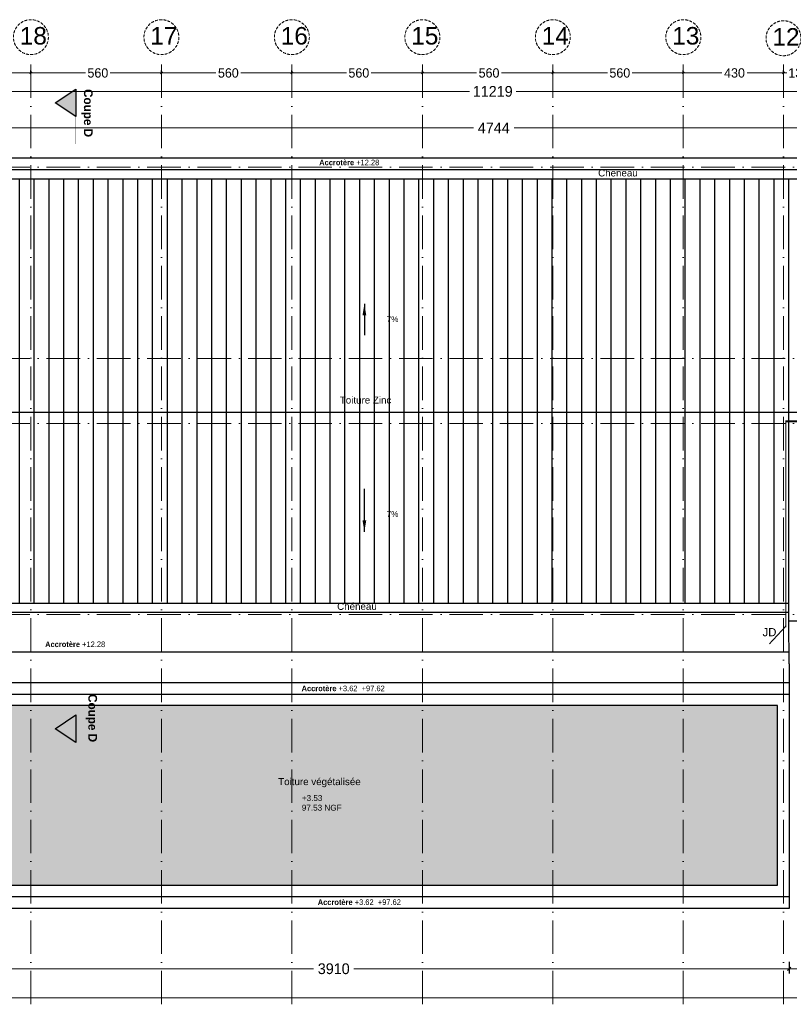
# Model space of a CAD drawing. Header units: centimetres. Extents: x 100159 to 225226, y -81380 to -23241.
# Tile 7 of 256: x 199772 to 203075, y -75802 to -71576. Entities that reach past the tile are written whole.
import ezdxf

# ---------------------------------------------------------------- set-up
doc = ezdxf.new("R2010")
doc.units = ezdxf.units.CM
for name, pattern in [('00 Caché', [0.375, 0.25, -0.125]), ('ACAD_ISO04W100', [30, 24, -3, 0, -3]), ('ACAD_ISO10W100', [18, 12, -3, 0, -3])]:
    doc.linetypes.add(name, pattern=pattern)
doc.layers.get('0').update_dxf_attribs({"lineweight": 5})
for name, color, linetype in [('32', 5, 'Continuous'), ('37', 8, 'Continuous'), ('45', 8, 'Continuous'), ('DDL-HAB-COTES ALT', 161, 'Continuous'), ('DDL-TRAIT  COUPE', 1, 'ACAD_ISO04W100'), ('DDL-TRAIT FIN', 8, 'Continuous')]:
    doc.layers.add(name, color=color, linetype=linetype)
for name, color, linetype, lineweight in [('38', 7, 'Continuous', 9), ('DDL-HAB-COTES', 161, 'Continuous', 9), ('DDL-TEXTE', 7, 'Continuous', 9), ('DDL-TRAIT AXES', 1, 'ACAD_ISO10W100', 5), ('TRAIT DE COUPE', 3, 'Continuous', 9)]:
    doc.layers.add(name, color=color, linetype=linetype, lineweight=lineweight)
doc.layers.add('DDL- PAYSAGE', color=7, linetype='Continuous', true_color=0x889a4c)
doc.layers.add('DDL-SHON', color=7, linetype='Continuous', true_color=0x00e000, plot=False)
doc.styles.add('ARIAL', font='arial.ttf', dxfattribs={"height": 25})
doc.styles.add('Century Gothic', font='GOTHIC.TTF')
doc.styles.get("Standard").update_dxf_attribs({"font": 'arial.ttf'})
doc.dimstyles.new('C100 cm', dxfattribs={"dimscale": 100, "dimtxt": 0.2, "dimasz": 0.085, "dimexe": 0.1, "dimexo": 0.0625, "dimgap": 0.09, "dimtad": 0, "dimdec": 0, "dimzin": 0, "dimdsep": 46, "dimtxsty": 'Century Gothic', "dimblk": 'OBLIQUE', "dimcen": 0.09, "dimdle": 0.1, "dimclrd": 256, "dimclrt": 256, "dimadec": 0, "dimazin": 0, "dimtfac": 1, "dimtdec": 0, "dimtofl": 0, "dimtmove": 2, "dimatfit": 2, "dimfxl": 0.15, "dimfxlon": 1, "dimtolj": 1, "dimtzin": 0, "dimlwd": -1, "dimarcsym": 0})
doc.dimstyles.new('C200 cm', dxfattribs={"dimscale": 200, "dimtxt": 0.23, "dimasz": 0.07, "dimexe": 0.1, "dimexo": 0.0625, "dimgap": 0.09, "dimtad": 2, "dimdec": 0, "dimzin": 0, "dimdsep": 46, "dimtxsty": 'Century Gothic', "dimblk": 'OBLIQUE', "dimcen": 0.09, "dimclrd": 256, "dimclrt": 256, "dimadec": 0, "dimazin": 0, "dimtfac": 1, "dimtdec": 0, "dimtofl": 0, "dimtmove": 2, "dimatfit": 2, "dimfxl": 0.15, "dimfxlon": 1, "dimtolj": 1, "dimtzin": 0, "dimlwd": -1, "dimarcsym": 0})
pattern_1 = [(90, (0, 0), (-63.49999999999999, 1.07e-14), [])]

# ---------------------------------------------------------------- blocks, each defined once
blk = doc.blocks.new('_Oblique')
at = {"color": 0, "linetype": 'ByBlock', "lineweight": -2}
blk.add_line((-0.5, -0.5), (0.5, 0.5), dxfattribs=at)
blk = doc.blocks.new('*D286')
at = {"layer": 'DDL-HAB-COTES', "color": 0, "lineweight": -2, "transparency": 16777216}
for p, q in [((316506.0634444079, -181223.6115641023), (316506.0634444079, -181173.6115641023)), ((321249.7806139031, -181223.6115641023), (321249.7806139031, -181173.6115641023))]:
    blk.add_line(p, q, dxfattribs=at)
at = {"layer": 'DDL-HAB-COTES', "transparency": 16777216}
for p, q in [((316506.0634444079, -181193.6115641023), (318790.6093167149, -181193.6115641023)), ((321249.7806139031, -181193.6115641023), (318965.234741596, -181193.6115641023))]:
    blk.add_line(p, q, dxfattribs=at)
at = {"layer": 'Defpoints', "color": 0, "transparency": 16777216}
for p in [(321249.7806139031, -181193.6115641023), (316506.0634444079, -181313.0739531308), (321249.7806139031, -181313.074532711)]:
    blk.add_point(p, dxfattribs=at)
at = {"layer": 'DDL-HAB-COTES', "transparency": 16777216, "xscale": 14, "yscale": 14, "zscale": 14, "rotation": 180}
blk.add_blockref('_Oblique', (316506.0634444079, -181193.6115641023), dxfattribs=at)
at = {"layer": 'DDL-HAB-COTES', "transparency": 16777216, "xscale": 14, "yscale": 14, "zscale": 14}
blk.add_blockref('_Oblique', (321249.7806139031, -181193.6115641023), dxfattribs=at)
at = {"layer": 'DDL-HAB-COTES', "lineweight": -3, "transparency": 16777216, "insert": (318877.9220291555, -181193.6115641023), "char_height": 46, "attachment_point": 5, "style": 'Century Gothic'}
blk.add_mtext('\\A1;4744', dxfattribs=at)
blk = doc.blocks.new('*D288')
at = {"layer": 'DDL-HAB-COTES', "color": 0, "lineweight": -2, "transparency": 16777216}
for p, q in [((313698.2776828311, -181067.0937561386), (313698.2776828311, -181017.0937561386)), ((324916.9449830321, -181067.0937561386), (324916.9449830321, -181017.0937561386))]:
    blk.add_line(p, q, dxfattribs=at)
at = {"layer": 'DDL-HAB-COTES', "transparency": 16777216}
for p, q in [((313698.2776828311, -181037.0937561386), (318773.2617312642, -181037.0937561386)), ((324916.9449830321, -181037.0937561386), (318973.5921187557, -181037.0937561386))]:
    blk.add_line(p, q, dxfattribs=at)
at = {"layer": 'Defpoints', "color": 0, "transparency": 16777216}
for p in [(324916.9449830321, -181037.0937561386), (313698.2776828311, -181313.0736090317), (324916.9449830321, -181313.0736090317)]:
    blk.add_point(p, dxfattribs=at)
at = {"layer": 'DDL-HAB-COTES', "transparency": 16777216, "xscale": 14, "yscale": 14, "zscale": 14, "rotation": 180}
blk.add_blockref('_Oblique', (313698.2776828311, -181037.0937561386), dxfattribs=at)
at = {"layer": 'DDL-HAB-COTES', "transparency": 16777216, "xscale": 14, "yscale": 14, "zscale": 14}
blk.add_blockref('_Oblique', (324916.9449830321, -181037.0937561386), dxfattribs=at)
at = {"layer": 'DDL-HAB-COTES', "lineweight": -3, "transparency": 16777216, "insert": (318873.42692501, -181037.0937561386), "char_height": 46, "attachment_point": 5, "style": 'Century Gothic'}
blk.add_mtext('\\A1;11219', dxfattribs=at)
blk = doc.blocks.new('*D301')
at = {"layer": 'DDL-HAB-COTES', "color": 0, "lineweight": -2, "transparency": 16777216}
for p, q in [((320146.125706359, -184772.559395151), (320146.125706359, -184822.559395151)), ((324355.2957321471, -184772.559395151), (324355.2957321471, -184822.559395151))]:
    blk.add_line(p, q, dxfattribs=at)
at = {"layer": 'DDL-HAB-COTES', "transparency": 16777216}
for p, q in [((320146.125706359, -184802.5593951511), (322164.5550428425, -184802.5593951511)), ((324355.2957321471, -184802.5593951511), (322336.8663956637, -184802.5593951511))]:
    blk.add_line(p, q, dxfattribs=at)
at = {"layer": 'Defpoints', "color": 0, "transparency": 16777216}
for p in [(320146.125706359, -184593.3216488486), (324355.2957321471, -184593.318720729), (320146.125706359, -184802.5593951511)]:
    blk.add_point(p, dxfattribs=at)
at = {"layer": 'DDL-HAB-COTES', "transparency": 16777216, "xscale": 14, "yscale": 14, "zscale": 14, "rotation": 180}
blk.add_blockref('_Oblique', (320146.125706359, -184802.5593951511), dxfattribs=at)
at = {"layer": 'DDL-HAB-COTES', "transparency": 16777216, "xscale": 14, "yscale": 14, "zscale": 14}
blk.add_blockref('_Oblique', (324355.2957321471, -184802.5593951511), dxfattribs=at)
at = {"layer": 'DDL-HAB-COTES', "lineweight": -3, "transparency": 16777216, "insert": (322250.7107192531, -184802.5593951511), "char_height": 46, "attachment_point": 5, "style": 'Century Gothic'}
blk.add_mtext('\\A1;4209', dxfattribs=at)
blk = doc.blocks.new('*D302')
at = {"layer": 'DDL-HAB-COTES', "color": 0, "lineweight": -2, "transparency": 16777216}
for p, q in [((316236.1127644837, -184772.559395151), (316236.1127644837, -184822.559395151)), ((320146.125706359, -184772.559395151), (320146.125706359, -184822.559395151))]:
    blk.add_line(p, q, dxfattribs=at)
at = {"layer": 'DDL-HAB-COTES', "transparency": 16777216}
for p, q in [((316236.1127644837, -184802.5593951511), (318104.2912272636, -184802.5593951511)), ((320146.125706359, -184802.5593951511), (318277.947243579, -184802.5593951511))]:
    blk.add_line(p, q, dxfattribs=at)
at = {"layer": 'Defpoints', "color": 0, "transparency": 16777216}
for p in [(316236.1127644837, -184593.318720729), (320146.125706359, -184593.3216488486), (316236.1127644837, -184802.5593951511)]:
    blk.add_point(p, dxfattribs=at)
at = {"layer": 'DDL-HAB-COTES', "transparency": 16777216, "xscale": 14, "yscale": 14, "zscale": 14, "rotation": 180}
blk.add_blockref('_Oblique', (316236.1127644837, -184802.5593951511), dxfattribs=at)
at = {"layer": 'DDL-HAB-COTES', "transparency": 16777216, "xscale": 14, "yscale": 14, "zscale": 14}
blk.add_blockref('_Oblique', (320146.125706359, -184802.5593951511), dxfattribs=at)
at = {"layer": 'DDL-HAB-COTES', "lineweight": -3, "transparency": 16777216, "insert": (318191.1192354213, -184802.5593951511), "char_height": 46, "attachment_point": 5, "style": 'Century Gothic'}
blk.add_mtext('\\A1;3910', dxfattribs=at)
blk = doc.blocks.new('*D303')
at = {"layer": 'DDL-HAB-COTES', "color": 0, "lineweight": -2, "transparency": 16777216}
for p, q in [((316236.1127644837, -184897.1833167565), (316236.1127644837, -184947.1833167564)), ((324916.9466330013, -184897.1833167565), (324916.9466330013, -184947.1833167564))]:
    blk.add_line(p, q, dxfattribs=at)
at = {"layer": 'DDL-HAB-COTES', "transparency": 16777216}
for p, q in [((316236.1127644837, -184927.1833167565), (320792.7640578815, -184927.1833167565)), ((324916.9466330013, -184927.1833167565), (320953.9741190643, -184927.1833167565))]:
    blk.add_line(p, q, dxfattribs=at)
at = {"layer": 'Defpoints', "color": 0, "transparency": 16777216}
for p in [(316236.1127644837, -184593.318720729), (324916.9466330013, -184593.0537695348), (316236.1127644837, -184927.1833167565)]:
    blk.add_point(p, dxfattribs=at)
at = {"layer": 'DDL-HAB-COTES', "transparency": 16777216, "xscale": 14, "yscale": 14, "zscale": 14, "rotation": 180}
blk.add_blockref('_Oblique', (316236.1127644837, -184927.1833167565), dxfattribs=at)
at = {"layer": 'DDL-HAB-COTES', "transparency": 16777216, "xscale": 14, "yscale": 14, "zscale": 14}
blk.add_blockref('_Oblique', (324916.9466330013, -184927.1833167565), dxfattribs=at)
at = {"layer": 'DDL-HAB-COTES', "lineweight": -3, "transparency": 16777216, "insert": (320873.3690884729, -184927.1833167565), "char_height": 46, "attachment_point": 5, "style": 'Century Gothic'}
blk.add_mtext('\\A1;8681', dxfattribs=at)
blk = doc.blocks.new('*D784')
at = {"layer": 'DDL-HAB-COTES', "color": 0, "lineweight": -2, "transparency": 16777216}
for p, q in [((203050.0716615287, -71804.76757355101), (203050.0716615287, -71794.76757355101)), ((203180.0714968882, -71804.76757355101), (203180.0714968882, -71794.76757355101))]:
    blk.add_line(p, q, dxfattribs=at)
at = {"layer": 'DDL-HAB-COTES', "transparency": 16777216}
for p, q in [((203040.0716615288, -71804.76757355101), (203064.6303827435, -71804.76757355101)), ((203190.0714968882, -71804.76757355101), (203165.5127756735, -71804.76757355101))]:
    blk.add_line(p, q, dxfattribs=at)
at = {"layer": 'Defpoints', "color": 0, "transparency": 16777216}
for p in [(203050.0716615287, -71804.76757355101), (203050.0716615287, -72209.41643549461), (203180.0714968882, -72209.41643549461)]:
    blk.add_point(p, dxfattribs=at)
at = {"layer": 'DDL-HAB-COTES', "transparency": 16777216, "xscale": 8.5, "yscale": 8.5, "zscale": 8.5, "rotation": 180}
blk.add_blockref('_Oblique', (203050.0716615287, -71804.76757355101), dxfattribs=at)
at = {"layer": 'DDL-HAB-COTES', "transparency": 16777216, "xscale": 8.5, "yscale": 8.5, "zscale": 8.5}
blk.add_blockref('_Oblique', (203180.0714968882, -71804.76757355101), dxfattribs=at)
at = {"layer": 'DDL-HAB-COTES', "lineweight": -3, "transparency": 16777216, "insert": (203115.0715792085, -71804.76757355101), "char_height": 40, "attachment_point": 5, "style": 'Century Gothic'}
blk.add_mtext('\\A1;130', dxfattribs=at)
blk = doc.blocks.new('*D785')
at = {"layer": 'DDL-HAB-COTES', "color": 0, "lineweight": -2, "transparency": 16777216}
for p, q in [((202620.0714974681, -71804.76757332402), (202620.0714974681, -71794.76757332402)), ((203050.0716615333, -71804.76757332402), (203050.0716615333, -71794.76757332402))]:
    blk.add_line(p, q, dxfattribs=at)
at = {"layer": 'DDL-HAB-COTES', "transparency": 16777216}
for p, q in [((202610.0714974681, -71804.76757332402), (202786.0066349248, -71804.76757332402)), ((203060.0716615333, -71804.76757332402), (202893.3880081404, -71804.76757332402))]:
    blk.add_line(p, q, dxfattribs=at)
at = {"layer": 'Defpoints', "color": 0, "transparency": 16777216}
for p in [(202620.0714974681, -71804.76757332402), (202620.0714974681, -72179.41641623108), (203050.0716615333, -72209.41643549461)]:
    blk.add_point(p, dxfattribs=at)
at = {"layer": 'DDL-HAB-COTES', "transparency": 16777216, "xscale": 8.5, "yscale": 8.5, "zscale": 8.5, "rotation": 180}
blk.add_blockref('_Oblique', (202620.0714974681, -71804.76757332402), dxfattribs=at)
at = {"layer": 'DDL-HAB-COTES', "transparency": 16777216, "xscale": 8.5, "yscale": 8.5, "zscale": 8.5}
blk.add_blockref('_Oblique', (203050.0716615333, -71804.76757332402), dxfattribs=at)
at = {"layer": 'DDL-HAB-COTES', "lineweight": -3, "transparency": 16777216, "insert": (202839.6973215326, -71804.76757331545), "char_height": 40, "attachment_point": 5, "style": 'Century Gothic'}
blk.add_mtext('\\A1;430', dxfattribs=at)
blk = doc.blocks.new('*D786')
at = {"layer": 'DDL-HAB-COTES', "color": 0, "lineweight": -2, "transparency": 16777216}
for p, q in [((202060.0716574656, -71804.76414360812), (202060.0716574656, -71794.76414360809)), ((202620.0714974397, -71804.76414360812), (202620.0714974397, -71794.76414360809))]:
    blk.add_line(p, q, dxfattribs=at)
at = {"layer": 'DDL-HAB-COTES', "transparency": 16777216}
for p, q in [((202050.0716574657, -71804.76414360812), (202294.202436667, -71804.76414360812)), ((202630.0714974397, -71804.76414360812), (202400.7408459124, -71804.76414360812))]:
    blk.add_line(p, q, dxfattribs=at)
at = {"layer": 'Defpoints', "color": 0, "transparency": 16777216}
for p in [(202060.0716574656, -71804.76414360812), (202060.0716574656, -72159.43169154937), (202620.0714974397, -72209.41643570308)]:
    blk.add_point(p, dxfattribs=at)
at = {"layer": 'DDL-HAB-COTES', "transparency": 16777216, "xscale": 8.5, "yscale": 8.5, "zscale": 8.5, "rotation": 180}
blk.add_blockref('_Oblique', (202060.0716574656, -71804.76414360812), dxfattribs=at)
at = {"layer": 'DDL-HAB-COTES', "transparency": 16777216, "xscale": 8.5, "yscale": 8.5, "zscale": 8.5}
blk.add_blockref('_Oblique', (202620.0714974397, -71804.76414360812), dxfattribs=at)
at = {"layer": 'DDL-HAB-COTES', "lineweight": -3, "transparency": 16777216, "insert": (202347.4716412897, -71804.7675733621), "char_height": 40, "attachment_point": 5, "style": 'Century Gothic'}
blk.add_mtext('\\A1;560', dxfattribs=at)
blk = doc.blocks.new('*D787')
at = {"layer": 'DDL-HAB-COTES', "color": 0, "lineweight": -2, "transparency": 16777216}
for p, q in [((201500.0714950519, -71804.76414360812), (201500.0714950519, -71794.76414360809)), ((202060.0716574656, -71804.76414360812), (202060.0716574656, -71794.76414360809))]:
    blk.add_line(p, q, dxfattribs=at)
at = {"layer": 'DDL-HAB-COTES', "transparency": 16777216}
for p, q in [((201490.0714950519, -71804.76414360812), (201732.9871622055, -71804.76414360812)), ((202070.0716574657, -71804.76414360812), (201839.5255714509, -71804.76414360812))]:
    blk.add_line(p, q, dxfattribs=at)
at = {"layer": 'Defpoints', "color": 0, "transparency": 16777216}
for p in [(201500.0714950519, -71804.76414360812), (202060.0716574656, -72159.43169154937), (201500.0714950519, -72179.41641862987)]:
    blk.add_point(p, dxfattribs=at)
at = {"layer": 'DDL-HAB-COTES', "transparency": 16777216, "xscale": 8.5, "yscale": 8.5, "zscale": 8.5, "rotation": 180}
blk.add_blockref('_Oblique', (201500.0714950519, -71804.76414360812), dxfattribs=at)
at = {"layer": 'DDL-HAB-COTES', "transparency": 16777216, "xscale": 8.5, "yscale": 8.5, "zscale": 8.5}
blk.add_blockref('_Oblique', (202060.0716574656, -71804.76414360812), dxfattribs=at)
at = {"layer": 'DDL-HAB-COTES', "lineweight": -3, "transparency": 16777216, "insert": (201786.2563668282, -71804.76414360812), "char_height": 40, "attachment_point": 5, "style": 'Century Gothic'}
blk.add_mtext('\\A1;560', dxfattribs=at)
blk = doc.blocks.new('*D788')
at = {"layer": 'DDL-HAB-COTES', "color": 0, "lineweight": -2, "transparency": 16777216}
for p, q in [((200940.0714974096, -71804.7675733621), (200940.0714974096, -71794.76757336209)), ((201500.0714974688, -71804.7675733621), (201500.0714974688, -71794.76757336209))]:
    blk.add_line(p, q, dxfattribs=at)
at = {"layer": 'DDL-HAB-COTES', "transparency": 16777216}
for p, q in [((200930.0714974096, -71804.7675733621), (201174.202436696, -71804.7675733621)), ((201510.0714974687, -71804.7675733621), (201280.7408459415, -71804.7675733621))]:
    blk.add_line(p, q, dxfattribs=at)
at = {"layer": 'Defpoints', "color": 0, "transparency": 16777216}
for p in [(200940.0714974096, -71804.7675733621), (200940.0714974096, -72199.42338567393), (201500.0714974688, -72209.41643570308)]:
    blk.add_point(p, dxfattribs=at)
at = {"layer": 'DDL-HAB-COTES', "transparency": 16777216, "xscale": 8.5, "yscale": 8.5, "zscale": 8.5, "rotation": 180}
blk.add_blockref('_Oblique', (200940.0714974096, -71804.7675733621), dxfattribs=at)
at = {"layer": 'DDL-HAB-COTES', "transparency": 16777216, "xscale": 8.5, "yscale": 8.5, "zscale": 8.5}
blk.add_blockref('_Oblique', (201500.0714974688, -71804.7675733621), dxfattribs=at)
at = {"layer": 'DDL-HAB-COTES', "lineweight": -3, "transparency": 16777216, "insert": (201227.4716413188, -71804.7675733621), "char_height": 40, "attachment_point": 5, "style": 'Century Gothic'}
blk.add_mtext('\\A1;560', dxfattribs=at)
blk = doc.blocks.new('*D789')
at = {"layer": 'DDL-HAB-COTES', "color": 0, "lineweight": -2, "transparency": 16777216}
for p, q in [((200380.0714974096, -71804.77104845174), (200380.0714974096, -71794.77104845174)), ((200940.0714974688, -71804.77104845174), (200940.0714974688, -71794.77104845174))]:
    blk.add_line(p, q, dxfattribs=at)
at = {"layer": 'DDL-HAB-COTES', "transparency": 16777216}
for p, q in [((200370.0714974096, -71804.77104845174), (200614.202436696, -71804.77104845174)), ((200950.0714974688, -71804.77104845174), (200720.7408459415, -71804.77104845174))]:
    blk.add_line(p, q, dxfattribs=at)
at = {"layer": 'Defpoints', "color": 0, "transparency": 16777216}
for p in [(200380.0714974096, -71804.77104845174), (200380.0714974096, -72199.4268607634), (200940.0714974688, -72209.41991079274)]:
    blk.add_point(p, dxfattribs=at)
at = {"layer": 'DDL-HAB-COTES', "transparency": 16777216, "xscale": 8.5, "yscale": 8.5, "zscale": 8.5, "rotation": 180}
blk.add_blockref('_Oblique', (200380.0714974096, -71804.77104845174), dxfattribs=at)
at = {"layer": 'DDL-HAB-COTES', "transparency": 16777216, "xscale": 8.5, "yscale": 8.5, "zscale": 8.5}
blk.add_blockref('_Oblique', (200940.0714974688, -71804.77104845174), dxfattribs=at)
at = {"layer": 'DDL-HAB-COTES', "lineweight": -3, "transparency": 16777216, "insert": (200667.4716413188, -71804.77104845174), "char_height": 40, "attachment_point": 5, "style": 'Century Gothic'}
blk.add_mtext('\\A1;560', dxfattribs=at)
blk = doc.blocks.new('*D790')
at = {"layer": 'DDL-HAB-COTES', "color": 0, "lineweight": -2, "transparency": 16777216}
for p, q in [((199820.0714974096, -71804.7675733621), (199820.0714974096, -71794.76757336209)), ((200380.0714974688, -71804.7675733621), (200380.0714974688, -71794.76757336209))]:
    blk.add_line(p, q, dxfattribs=at)
at = {"layer": 'DDL-HAB-COTES', "transparency": 16777216}
for p, q in [((199810.0714974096, -71804.7675733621), (200054.2024366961, -71804.7675733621)), ((200390.0714974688, -71804.7675733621), (200160.7408459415, -71804.7675733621))]:
    blk.add_line(p, q, dxfattribs=at)
at = {"layer": 'Defpoints', "color": 0, "transparency": 16777216}
for p in [(199820.0714974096, -71804.7675733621), (199820.0714974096, -72199.42338567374), (200380.0714974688, -72209.41643570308)]:
    blk.add_point(p, dxfattribs=at)
at = {"layer": 'DDL-HAB-COTES', "transparency": 16777216, "xscale": 8.5, "yscale": 8.5, "zscale": 8.5, "rotation": 180}
blk.add_blockref('_Oblique', (199820.0714974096, -71804.7675733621), dxfattribs=at)
at = {"layer": 'DDL-HAB-COTES', "transparency": 16777216, "xscale": 8.5, "yscale": 8.5, "zscale": 8.5}
blk.add_blockref('_Oblique', (200380.0714974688, -71804.7675733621), dxfattribs=at)
at = {"layer": 'DDL-HAB-COTES', "lineweight": -3, "transparency": 16777216, "insert": (200107.4716413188, -71804.7675733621), "char_height": 40, "attachment_point": 5, "style": 'Century Gothic'}
blk.add_mtext('\\A1;560', dxfattribs=at)
blk = doc.blocks.new('*D791')
at = {"layer": 'DDL-HAB-COTES', "color": 0, "lineweight": -2, "transparency": 16777216}
for p, q in [((199390.0716614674, -71804.76757378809), (199390.0716614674, -71794.76757378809)), ((199820.071497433, -71804.76757378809), (199820.071497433, -71794.76757378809))]:
    blk.add_line(p, q, dxfattribs=at)
at = {"layer": 'DDL-HAB-COTES', "transparency": 16777216}
for p, q in [((199380.0716614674, -71804.76757378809), (199553.8591007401, -71804.76757378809)), ((199830.071497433, -71804.76757378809), (199661.2404739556, -71804.76757378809))]:
    blk.add_line(p, q, dxfattribs=at)
at = {"layer": 'Defpoints', "color": 0, "transparency": 16777216}
for p in [(199390.0716614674, -71804.76757378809), (199820.071497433, -71948.69743882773), (199390.0716614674, -72209.41643549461)]:
    blk.add_point(p, dxfattribs=at)
at = {"layer": 'DDL-HAB-COTES', "transparency": 16777216, "xscale": 8.5, "yscale": 8.5, "zscale": 8.5, "rotation": 180}
blk.add_blockref('_Oblique', (199390.0716614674, -71804.76757378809), dxfattribs=at)
at = {"layer": 'DDL-HAB-COTES', "transparency": 16777216, "xscale": 8.5, "yscale": 8.5, "zscale": 8.5}
blk.add_blockref('_Oblique', (199820.071497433, -71804.76757378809), dxfattribs=at)
at = {"layer": 'DDL-HAB-COTES', "lineweight": -3, "transparency": 16777216, "insert": (199607.5497873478, -71804.76757378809), "char_height": 40, "attachment_point": 5, "style": 'Century Gothic'}
blk.add_mtext('\\A1;430', dxfattribs=at)
blk = doc.blocks.new('plan masse cotation')
at = {"layer": 'DDL-HAB-COTES', "lineweight": -3}
for base, p1, p2, picture, middle in [((324916.9449830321, -181037.0937561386), (313698.2776828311, -181313.0736090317), (324916.9449830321, -181313.0736090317), '*D288', (318873.42692501, -181037.0937561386)), ((321249.7806139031, -181193.6115641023), (316506.0634444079, -181313.0739531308), (321249.7806139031, -181313.074532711), '*D286', (318877.9220291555, -181193.6115641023)), ((316236.1127644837, -184927.1833167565), (324916.9466330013, -184593.0537695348), (316236.1127644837, -184593.318720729), '*D303', (320873.3690884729, -184927.1833167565)), ((316236.1127644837, -184802.5593951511), (320146.125706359, -184593.3216488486), (316236.1127644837, -184593.318720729), '*D302', (318191.1192354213, -184802.5593951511)), ((320146.125706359, -184802.5593951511), (324355.2957321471, -184593.318720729), (320146.125706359, -184593.3216488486), '*D301', (322250.7107192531, -184802.5593951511))]:
    dim = blk.add_linear_dim(base=base, p1=p1, p2=p2, dimstyle='C200 cm', dxfattribs=at)
    dim.commit()
    dim.dimension.update_dxf_attribs({"geometry": picture, "text_midpoint": middle, "dimtype": 128})

msp = doc.modelspace()

# ---------------------------------------------------------------- hatches: boundary and pattern name
at = {"layer": 'DDL- PAYSAGE'}
h = msp.add_hatch(dxfattribs=at)
h.set_pattern_fill('GOST_GLASS', color=256, scale=5)
h.set_pattern_definition([(45, (0, 0), (42.42640687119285, -4.4e-15), [25, -35]), (45, (10.6066, 0), (42.42640687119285, -4.4e-15), [10, -50]), (45, (0, 10.6066), (42.42640687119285, -4.4e-15), [10, -50])])
h.paths.add_polyline_path([(203024.873949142, -74520.03921407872), (199312.3771058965, -74520.03654585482), (199309.064663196, -75290.17806782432), (203024.8806575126, -75289.9217772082)])
at = {"layer": 'DDL-TRAIT  COUPE', "ltscale": 30}
h = msp.add_hatch(color=256, dxfattribs=at)
h.dxf.hatch_style = 1
h.paths.add_polyline_path([(200012.4471960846, -71874.09308596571), (200012.4471960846, -71991.83194757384), (199924.7403520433, -71932.9625167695)])
h = msp.add_hatch(color=256, dxfattribs=at)
h.dxf.hatch_style = 1
h.paths.add_polyline_path([(200012.3812784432, -74560.02060987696), (200012.3812784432, -74677.75947148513), (199924.6744344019, -74618.8900406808)])
at = {"layer": 'DDL-TRAIT FIN'}
h = msp.add_hatch(dxfattribs=at)
h.set_pattern_fill('ANSI31', color=256, scale=20, angle=45)
h.set_pattern_definition(pattern_1)
h.paths.add_polyline_path([(199410.1072592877, -73259.86404362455), (204148.4125576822, -73259.86404362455), (204148.4125562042, -72259.41647652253), (199410.1072578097, -72259.41647652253)])
h = msp.add_hatch(dxfattribs=at)
h.set_pattern_fill('ANSI31', color=256, scale=20, angle=45)
h.set_pattern_definition(pattern_1)
h.paths.add_polyline_path([(199567.4138375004, -73454.96952845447), (199567.4138375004, -73354.96952845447), (199667.4138375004, -73354.96952845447), (199667.4138375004, -73454.96952845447)], flags=16)
h.paths.add_polyline_path([(203074.5669079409, -74079.4953778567), (199410.2854121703, -74079.4953778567), (199410.1072592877, -73259.86404362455), (203074.3887550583, -73259.86404362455)])

# ---------------------------------------------------------------- linework, layer by layer
at = {"layer": '32'}
for p, q in [((199380.1071282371, -72169.41586841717), (204180.0716840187, -72169.41792208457)), ((199430.107119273, -72219.4163579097), (204130.0716594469, -72219.41659421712)), ((199380.1074213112, -74289.6420943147), (203074.3649940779, -74289.64159783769)), ((203074.7302900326, -74340.64159778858), (203074.8846435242, -75389.98735788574))]:
    msp.add_line(p, q, dxfattribs=at)
for points in [[(203895.4728690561, -73319.3567495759), (203895.4728700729, -74157.10989107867), (203073.377820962, -74157.10881378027), (203073.377820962, -73259.86404362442), (204130.0725523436, -73259.86980910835)], [(199430.1073967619, -74119.49549544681), (203074.7449284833, -74119.49526026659)], [(203074.7449325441, -74340.64159778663), (203073.3768038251, -74156.99458437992)]]:
    msp.add_lwpolyline(points, dxfattribs=at)
at = {"layer": '45'}
msp.add_line((199430.1071172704, -72259.4163579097), (204130.0716574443, -72259.41659421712), dxfattribs=at)
for points in [[(199430.1072592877, -73259.86404362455), (203073.377820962, -73259.86404362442)], [(199430.1073941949, -74079.49549544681), (203074.7449259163, -74079.49526026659)], [(199260.7178278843, -74420.03586134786), (203074.7766693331, -74420.03921673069)], [(199260.7180417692, -74470.03586161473), (203074.7806824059, -74470.03921646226)], [(203074.8806575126, -75339.9217772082), (199260.7361526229, -75339.98289179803)], [(203074.7651764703, -75389.98735788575), (203074.7651764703, -75389.98735788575), (199260.7026158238, -75389.98289233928)]]:
    msp.add_lwpolyline(points, dxfattribs=at)
msp.add_lwpolyline([(203024.873949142, -74520.03921407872), (199312.3771058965, -74520.03654585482), (199309.064663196, -75290.17806782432), (203024.8806575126, -75289.9217772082)], close=True, dxfattribs=at)
at = {"layer": 'DDL-TRAIT  COUPE', "ltscale": 30}
for points in [[(200012.4471960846, -71874.09308596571), (200012.4471960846, -71991.83194757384), (199924.7403520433, -71932.9625167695), (200012.4471960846, -71874.09308596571)], [(200012.3812784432, -74560.02060987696), (200012.3812784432, -74677.75947148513), (199924.6744344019, -74618.8900406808), (200012.3812784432, -74560.02060987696)]]:
    msp.add_lwpolyline(points, dxfattribs=at)
at = {"layer": 'DDL-TRAIT  COUPE', "ltscale": 30, "const_width": 1}
for points in [[(200012.4471960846, -71874.09308596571), (200012.4691686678, -72109.57129247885)], [(200012.3373333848, -74442.2813606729), (200012.3812784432, -74677.75947148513)]]:
    msp.add_lwpolyline(points, dxfattribs=at)
at = {"layer": 'DDL-TRAIT AXES', "ltscale": 12}
for p, q in [((195781.5128760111, -72209.41643549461), (208105.6079438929, -72209.41643549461)), ((195781.5128761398, -73029.46493648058), (208105.6079439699, -73029.46493648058)), ((195781.5128761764, -73309.41643539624), (208105.6079439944, -73309.41643539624)), ((195781.5128763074, -74129.49546913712), (208104.5042665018, -74129.49546913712))]:
    msp.add_line(p, q, dxfattribs=at)
for points in [[(199820.0714980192, -75801.77730714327), (199820.0714973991, -71726.04580674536)], [(200380.0714980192, -75801.77730714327), (200380.0714973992, -71726.04928183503)], [(200940.0714980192, -75801.77730714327), (200940.0714973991, -71726.05275692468)], [(201500.0714980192, -75801.77730714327), (201500.0714973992, -71726.04928183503)], [(202060.0716580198, -75801.77730714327), (202060.0716573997, -71726.04585208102)], [(202620.0714980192, -75801.77730714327), (202620.0714973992, -71726.04928183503)], [(203050.0716620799, -75801.79279364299), (203050.0716614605, -71730.72503557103)]]:
    msp.add_lwpolyline(points, dxfattribs=at)
at = {"layer": 'DDL-TRAIT AXES'}
for centre in [(199820.0714973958, -71651.04580674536), (200380.0714973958, -71651.04928183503), (200940.0714973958, -71651.05275692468), (201500.0714973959, -71651.04928183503), (202060.0716573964, -71651.04585208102), (202620.0714973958, -71651.04928183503), (203050.0716614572, -71655.72503557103)]:
    msp.add_circle(centre, 75, dxfattribs=at)
at = {"layer": 'TRAIT DE COUPE', "linetype": '00 Caché', "ltscale": 100, "const_width": 5}
msp.add_lwpolyline([(202989.5984617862, -74254.72391378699), (203057.3576866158, -74181.89425064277), (203060.0716615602, -74181.8942506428), (203060.0716615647, -73297.89432110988), (204228.1083334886, -73297.89432133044), (204358.6327856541, -73168.5414420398)], dxfattribs=at)

# ---------------------------------------------------------------- block references
at = {"layer": 'DDL-SHON', "linetype": 'Continuous'}
msp.add_blockref('plan masse cotation', (-117071.3678399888, 109153.1792880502), dxfattribs=at)

# ---------------------------------------------------------------- texts
at = {"layer": '37', "char_height": 25, "attachment_point": 2, "style": 'ARIAL'}
for insert in [(201372.0939997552, -72848.89515545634), (201372.0939997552, -73684.91100005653)]:
    msp.add_mtext_dynamic_manual_height_columns('7%', width=302.7996625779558, gutter_width=1, heights=[0], dxfattribs=dict(at, insert=insert))
at = {"layer": '38', "char_height": 24, "attachment_point": 7, "rotation": 0.0033762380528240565}
for s, insert in [('{\\fCentury Gothic|b1|i0|c0|p34;Accrotère \\fCentury Gothic|b0|i0|c0|p34;+12.28}', (201057.330138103, -72201.0399838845)), ('{\\fCentury Gothic|b1|i0|c0|p34;Accrotère \\fCentury Gothic|b0|i0|c0|p34;+12.28}', (199881.1063431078, -74269.0740479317)), ('{\\fCentury Gothic|b1|i0|c0|p34;Accrotère \\fCentury Gothic|b0|i0|c0|p34;+3.62  +97.62}', (200981.7645573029, -74458.33649202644)), ('{\\fCentury Gothic|b1|i0|c0|p34;Accrotère \\fCentury Gothic|b0|i0|c0|p34;+3.62  +97.62}', (201051.0783574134, -75375.8025800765))]:
    msp.add_mtext_dynamic_manual_height_columns(s, width=621.5391384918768, gutter_width=1, heights=[0], dxfattribs=dict(at, insert=insert))
at = {"layer": 'DDL-HAB-COTES ALT', "insert": (200982.741450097, -74970.92003302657), "char_height": 25, "attachment_point": 7}
msp.add_mtext_dynamic_manual_height_columns('+3.53\\P97.53 NGF', width=501.3409526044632, gutter_width=1, heights=[0], dxfattribs=at)
at = {"layer": 'DDL-TEXTE'}
for p in [(202254.3525842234, -72248.83779332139), (201134.3524245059, -74108.91670119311)]:
    msp.add_text('Chéneau ', height=30, dxfattribs=at).set_placement(p)
at = {"layer": 'DDL-TEXTE', "char_height": 30, "attachment_point": 7}
for s, insert in [(' Toiture Zinc', (201134.189130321, -73223.87554623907)), (' Toiture végétalisée', (200869.7273464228, -74870.17205123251))]:
    msp.add_mtext_dynamic_manual_height_columns(s, width=501.3409526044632, gutter_width=1, heights=[0], dxfattribs=dict(at, insert=insert))
at = {"layer": 'DDL-TRAIT  COUPE', "ltscale": 30, "char_height": 37.5, "attachment_point": 4, "rotation": 269.9999999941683}
for insert in [(200060.7218717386, -71687.76523353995), (200079.5044594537, -74284.36104421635)]:
    msp.add_mtext_dynamic_manual_height_columns('\\pxqc;{\\fCentury Gothic|b1|i0|c0|p34;Coupe D}', width=578.1141279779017, gutter_width=0.9736884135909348, heights=[198.2597613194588], dxfattribs=dict(at, insert=insert))
at = {"layer": 'DDL-TRAIT AXES', "char_height": 75, "attachment_point": 1}
for s, insert in [('{\\fSwis721 Lt BT|b0|i0|c0|p34;18}', (199772.2286725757, -71607.56190567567)), ('{\\fSwis721 Lt BT|b0|i0|c0|p34;17}', (200332.2286725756, -71607.56538076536)), ('{\\fSwis721 Lt BT|b0|i0|c0|p34;16}', (200892.2286725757, -71607.568855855)), ('{\\fSwis721 Lt BT|b0|i0|c0|p34;15}', (201452.2286725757, -71607.56538076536)), ('{\\fSwis721 Lt BT|b0|i0|c0|p34;14}', (202012.2288325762, -71607.56195101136)), ('{\\fSwis721 Lt BT|b0|i0|c0|p34;13}', (202572.2286725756, -71607.56538076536)), ('{\\fSwis721 Lt BT|b0|i0|c0|p34;12}', (203002.228836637, -71612.24113450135))]:
    msp.add_mtext_dynamic_manual_height_columns(s, width=107.6119979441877, gutter_width=12.5, heights=[0], dxfattribs=dict(at, insert=insert))
at = {"layer": 'TRAIT DE COUPE', "linetype": '00 Caché', "ltscale": 100, "insert": (202959.9203515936, -74222.65888386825), "char_height": 35, "attachment_point": 7}
msp.add_mtext_dynamic_manual_height_columns('{\\fSwis721 Lt BT|b0|i0|c0|p34;JD}', width=107.6119979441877, gutter_width=12.5, heights=[0], dxfattribs=at)

# ---------------------------------------------------------------- dimensions: what is measured, and where the dimension line sits
at = {"layer": 'DDL-HAB-COTES', "lineweight": -3}
for base, p1, p2, picture, middle in [((199390.0716614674, -71804.76757378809), (199820.071497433, -71948.69743882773), (199390.0716614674, -72209.41643549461), '*D791', (199607.5497873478, -71804.76757378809)), ((199820.0714974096, -71804.7675733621), (200380.0714974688, -72209.41643570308), (199820.0714974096, -72199.42338567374), '*D790', (200107.4716413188, -71804.7675733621)), ((200380.0714974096, -71804.77104845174), (200940.0714974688, -72209.41991079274), (200380.0714974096, -72199.4268607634), '*D789', (200667.4716413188, -71804.77104845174)), ((200940.0714974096, -71804.7675733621), (201500.0714974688, -72209.41643570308), (200940.0714974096, -72199.42338567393), '*D788', (201227.4716413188, -71804.7675733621)), ((201500.0714950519, -71804.76414360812), (202060.0716574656, -72159.43169154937), (201500.0714950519, -72179.41641862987), '*D787', (201786.2563668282, -71804.76414360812)), ((202060.0716574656, -71804.76414360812), (202620.0714974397, -72209.41643570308), (202060.0716574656, -72159.43169154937), '*D786', (202347.4716412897, -71804.7675733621)), ((202620.0714974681, -71804.76757332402), (203050.0716615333, -72209.41643549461), (202620.0714974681, -72179.41641623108), '*D785', (202839.6973215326, -71804.76757331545)), ((203050.0716615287, -71804.76757355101), (203180.0714968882, -72209.41643549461), (203050.0716615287, -72209.41643549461), '*D784', (203115.0715792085, -71804.76757355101))]:
    dim = msp.add_linear_dim(base=base, p1=p1, p2=p2, dimstyle='C100 cm', override={"dimtxt": 0.4, "dimfxl": 0}, dxfattribs=at)
    dim.commit()
    dim.dimension.update_dxf_attribs({"geometry": picture, "text_midpoint": middle, "dimtype": 160})

# ---------------------------------------------------------------- leaders
at = {"layer": '45'}
for points in [[(201251.266153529, -72795.54536593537), (201251.266153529, -72930.54995411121)], [(201251.266153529, -73774.1826012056), (201251.266153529, -73589.17813313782)]]:
    msp.add_leader(points, dimstyle='C100 cm', override={"dimasz": 0.5, "dimgap": 0.09, "dimtad": 0, "dimfxl": 0, "dimarcsym": 2}, dxfattribs=at)

doc.saveas('drawing.dxf')
